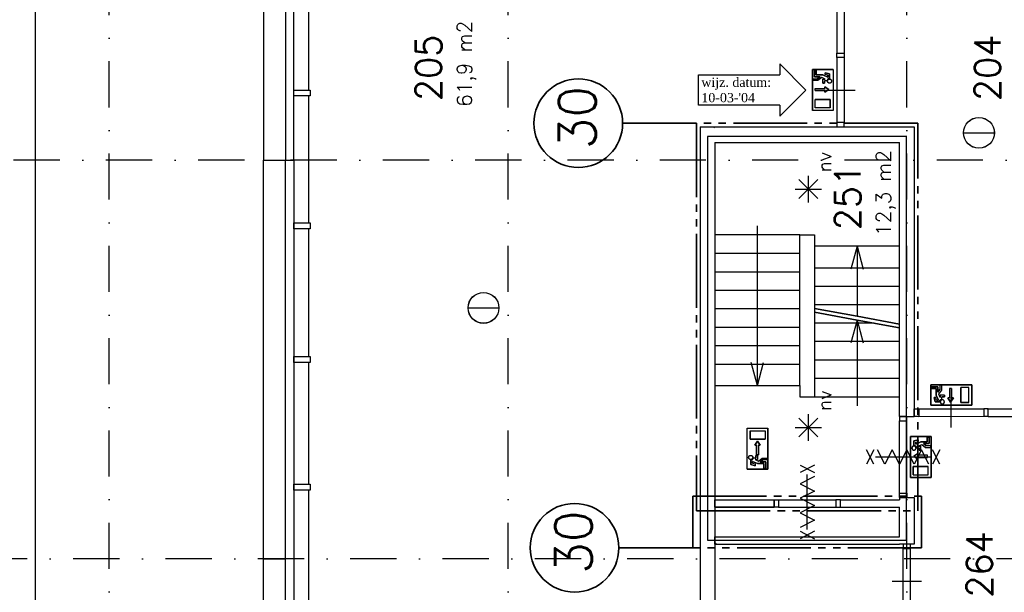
# Model space of a CAD drawing. Extents: x 36324 to 146208, y 143889 to 220609.
# Tile 4 of 21: x 44349 to 57682, y 185727 to 193483. Entities that reach past the tile are written whole.
import ezdxf
from ezdxf.enums import TextEntityAlignment as Align

# ---------------------------------------------------------------- set-up
doc = ezdxf.new("R2010")
doc.units = 0
doc.header["$LTSCALE"] = 100
doc.linetypes.add('B0302', pattern=[12.5, 6.25, -3.125, 0, -3.125])
doc.linetypes.add('B0804', pattern=[15, 10, -1, 1, -1, 1, -1])
for name, color, linetype in [('Bouwkundig', 253, 'CONTINUOUS'), ('Bouwkundig tekst', 252, 'CONTINUOUS'), ('Stramien', 252, 'B0302')]:
    doc.layers.add(name, color=color, linetype=linetype)
doc.layers.add('brandscheiding', color=40, linetype='B0804', lineweight=35)
doc.styles.add('bouwk tekst', font='romans.shx')
doc.styles.get("Standard").update_dxf_attribs({"font": 'romans.shx'})

msp = doc.modelspace()

# ---------------------------------------------------------------- linework, layer by layer
at = {"layer": 'Bouwkundig', "linetype": 'Continuous'}
for p, q in [((54644, 192886), (54644, 192736)), ((54644, 192886), (54995, 192530)), ((55363, 192808), (55085, 192808)), ((55085, 192808), (55085, 192253)), ((55136, 192798), (55113, 192798)), ((55113, 192798), (55113, 192710)), ((55136, 192734), (55136, 192798)), ((55363, 192808), (55363, 192253)), ((53539, 192736), (54644, 192736)), ((53539, 192324), (53539, 192736)), ((55090, 192683), (55151, 192683)), ((55090, 192660), (55090, 192683)), ((55113, 192710), (55187, 192710)), ((55225, 192734), (55136, 192734)), ((55187, 192710), (55151, 192683)), ((55211, 192700), (55159, 192660)), ((55258, 192678), (55211, 192700)), ((55258, 192678), (55224, 192678)), ((55224, 192623), (55224, 192678)), ((55293, 192702), (55225, 192734)), ((55317, 192747), (55256, 192762)), ((55256, 192739), (55256, 192762)), ((55293, 192729), (55256, 192739)), ((55293, 192729), (55293, 192702)), ((55317, 192686), (55317, 192747)), ((54995, 192530), (54644, 192174)), ((55159, 192660), (55090, 192660)), ((55120, 192552), (55250, 192552)), ((55224, 192623), (55247, 192623)), ((55247, 192623), (55247, 192655)), ((55281, 192655), (55247, 192655)), ((55250, 192575), (55250, 192552)), ((55305, 192538), (55250, 192575)), ((55250, 192502), (55305, 192538)), ((55120, 192525), (55250, 192525)), ((55326, 192401), (55122, 192401)), ((55122, 192290), (55122, 192401)), ((55250, 192525), (55250, 192502)), ((55326, 192290), (55326, 192401)), ((54644, 192324), (53539, 192324)), ((54644, 192324), (54644, 192174)), ((55326, 192290), (55122, 192290)), ((55363, 192253), (55085, 192253)), ((57129, 191950), (57548, 191950)), ((55029, 191008, 2600), (55029, 191370, 2600)), ((55157, 191062, 2600), (54901, 191318, 2600)), ((54901, 191062, 2600), (55155, 191316, 2600)), ((54848, 191189, 2600), (55208, 191189, 2600)), ((50420, 189579), (50839, 189579)), ((56686, 188260), (56686, 188538)), ((56686, 188538), (57241, 188538)), ((56811, 188533), (56811, 188472)), ((56834, 188533), (56811, 188533)), ((56834, 188464), (56834, 188533)), ((57241, 188260), (57241, 188538)), ((56695, 188510), (56783, 188510)), ((56695, 188487), (56695, 188510)), ((56760, 188487), (56695, 188487)), ((56760, 188398), (56760, 188487)), ((56791, 188330), (56760, 188398)), ((56783, 188510), (56783, 188436)), ((56783, 188436), (56811, 188472)), ((56794, 188412), (56834, 188464)), ((56815, 188365), (56794, 188412)), ((56815, 188365), (56815, 188399)), ((56871, 188399), (56815, 188399)), ((56871, 188399), (56871, 188376)), ((56941, 188489), (56941, 188359)), ((56969, 188489), (56969, 188359)), ((57204, 188501), (57093, 188501)), ((57093, 188297), (57093, 188501)), ((57204, 188297), (57204, 188501)), ((56755, 188367), (56731, 188367)), ((56746, 188306), (56731, 188367)), ((56807, 188306), (56746, 188306)), ((56764, 188330), (56755, 188367)), ((56764, 188330), (56791, 188330)), ((56838, 188342), (56838, 188376)), ((56871, 188376), (56838, 188376)), ((56955, 188304), (56918, 188359)), ((56918, 188359), (56941, 188359)), ((56992, 188359), (56955, 188304)), ((56969, 188359), (56992, 188359)), ((57204, 188297), (57093, 188297)), ((55029, 187778, 2600), (55029, 188140, 2600)), ((55157, 187832, 2600), (54901, 188087, 2600)), ((54901, 187832, 2600), (55155, 188086, 2600)), ((54202, 187951), (54479, 187951)), ((54202, 187396), (54202, 187951)), ((54239, 187914), (54239, 187803)), ((54239, 187914), (54442, 187914)), ((54442, 187914), (54442, 187803)), ((54479, 187396), (54479, 187951)), ((54848, 187959, 2600), (55208, 187959, 2600)), ((54239, 187803), (54442, 187803)), ((54340, 187775), (54303, 187720)), ((54377, 187720), (54340, 187775)), ((56413, 187838), (56690, 187838)), ((56459, 187778), (56519, 187793)), ((56459, 187717), (56459, 187778)), ((56482, 187760), (56519, 187769)), ((56482, 187733), (56551, 187764)), ((56482, 187760), (56482, 187733)), ((56518, 187708), (56565, 187730)), ((56519, 187769), (56519, 187793)), ((56551, 187764), (56639, 187764)), ((56565, 187730), (56616, 187690)), ((56589, 187741), (56624, 187713)), ((56663, 187741), (56589, 187741)), ((56639, 187829), (56663, 187829)), ((56639, 187764), (56639, 187829)), ((56663, 187829), (56663, 187741)), ((56690, 187838), (56690, 187283)), ((54303, 187720), (54326, 187720)), ((54326, 187590), (54326, 187720)), ((54354, 187720), (54377, 187720)), ((54354, 187590), (54354, 187720)), ((56456, 187569), (56512, 187606)), ((56495, 187685), (56528, 187685)), ((56512, 187606), (56512, 187583)), ((56518, 187708), (56552, 187708)), ((56528, 187653), (56528, 187685)), ((56552, 187653), (56528, 187653)), ((56552, 187653), (56552, 187708)), ((56616, 187690), (56686, 187690)), ((56686, 187713), (56624, 187713)), ((56686, 187690), (56686, 187713)), ((54248, 187517), (54248, 187456)), ((54271, 187474), (54271, 187501)), ((54271, 187501), (54339, 187470)), ((54271, 187474), (54308, 187465)), ((54284, 187549), (54317, 187549)), ((54307, 187526), (54354, 187504)), ((54307, 187526), (54340, 187526)), ((54308, 187465), (54308, 187441)), ((54340, 187581), (54317, 187581)), ((54317, 187581), (54317, 187549)), ((54326, 187590), (54354, 187590)), ((54339, 187470), (54428, 187470)), ((54340, 187581), (54340, 187526)), ((54354, 187504), (54405, 187544)), ((54377, 187493), (54413, 187521)), ((54451, 187493), (54377, 187493)), ((54405, 187544), (54474, 187544)), ((54474, 187521), (54413, 187521)), ((54428, 187470), (54428, 187405)), ((54451, 187405), (54451, 187493)), ((54474, 187544), (54474, 187521)), ((56512, 187532), (56456, 187569)), ((56641, 187583), (56512, 187583)), ((56512, 187555), (56512, 187532)), ((56641, 187555), (56512, 187555)), ((54202, 187396), (54479, 187396)), ((54248, 187456), (54308, 187441)), ((54428, 187405), (54451, 187405)), ((56450, 187320), (56450, 187431)), ((56450, 187431), (56653, 187431)), ((56653, 187320), (56653, 187431)), ((56413, 187283), (56690, 187283)), ((56450, 187320), (56653, 187320)), ((56263, 187010), (56263, 186980))]:
    msp.add_line(p, q, dxfattribs=at)
for points in [[(78963, 197980), (78963, 163580), (44563, 163580), (44563, 203380), (68163, 203380), (68163, 197980), (78963, 197980)], [(47649, 194894), (47649, 191580)], [(48263, 192530), (48263, 194280)], [(55413, 194260), (55413, 193030)], [(55513, 194260), (55513, 193030)], [(55413, 193030), (55513, 193030)], [(55413, 192970), (55413, 192090)], [(55513, 192970), (55513, 192090)], [(55085, 192808), (55363, 192808), (55363, 192253), (55085, 192253), (55085, 192808)], [(55113, 192798), (55136, 192798), (55136, 192734), (55225, 192734), (55293, 192702), (55293, 192729), (55256, 192739), (55256, 192762), (55317, 192747), (55317, 192686), (55311, 192686), (55308, 192685), (55306, 192685), (55303, 192684), (55299, 192682), (55297, 192681), (55295, 192679), (55293, 192677), (55291, 192676), (55288, 192673), (55286, 192670), (55285, 192667), (55283, 192664), (55282, 192660), (55281, 192657), (55280, 192655), (55247, 192655), (55247, 192623), (55224, 192623), (55224, 192678), (55258, 192678), (55211, 192700), (55159, 192660), (55090, 192660), (55090, 192683), (55151, 192683), (55187, 192710), (55113, 192710), (55113, 192798)], [(55317, 192686), (55316, 192686), (55316, 192686), (55315, 192686), (55315, 192686), (55315, 192686), (55314, 192686), (55314, 192686), (55313, 192686), (55313, 192686), (55313, 192686), (55312, 192686), (55312, 192686), (55311, 192686), (55311, 192686), (55311, 192686), (55310, 192686), (55310, 192686), (55309, 192686), (55309, 192686), (55309, 192686), (55308, 192685), (55308, 192685), (55307, 192685), (55307, 192685), (55307, 192685), (55306, 192685), (55306, 192685), (55305, 192685), (55305, 192685), (55305, 192684), (55304, 192684), (55304, 192684), (55303, 192684), (55303, 192684), (55303, 192684), (55302, 192684), (55302, 192683), (55302, 192683), (55301, 192683), (55301, 192683), (55301, 192683), (55300, 192683), (55300, 192682), (55299, 192682), (55299, 192682), (55299, 192682), (55298, 192682), (55298, 192681), (55298, 192681), (55297, 192681), (55297, 192681), (55297, 192680), (55296, 192680), (55296, 192680), (55296, 192680), (55295, 192680), (55295, 192679), (55295, 192679), (55294, 192679), (55294, 192679), (55294, 192678), (55293, 192678), (55293, 192678), (55293, 192677), (55292, 192677), (55292, 192677), (55292, 192677), (55292, 192676), (55291, 192676), (55291, 192676), (55291, 192676), (55290, 192675), (55290, 192675), (55290, 192675), (55290, 192674), (55289, 192674), (55289, 192674), (55289, 192673), (55289, 192673), (55288, 192673), (55288, 192672), (55288, 192672), (55288, 192672), (55287, 192671), (55287, 192671), (55287, 192671), (55287, 192670), (55286, 192670), (55286, 192670), (55286, 192669), (55286, 192669), (55286, 192669), (55285, 192668), (55285, 192668), (55285, 192668), (55285, 192667), (55285, 192667), (55284, 192667), (55284, 192666), (55284, 192666), (55284, 192665), (55284, 192665), (55283, 192665), (55283, 192664), (55283, 192664), (55283, 192664), (55283, 192663), (55283, 192663), (55283, 192662), (55282, 192662), (55282, 192662), (55282, 192661), (55282, 192661), (55282, 192661), (55282, 192660), (55282, 192660), (55282, 192659), (55282, 192659), (55281, 192659), (55281, 192658), (55281, 192658), (55281, 192657), (55281, 192657), (55281, 192657), (55281, 192656), (55281, 192656), (55281, 192655), (55281, 192655)], [(55321, 192678), (55325, 192677), (55330, 192674), (55334, 192672), (55337, 192669), (55340, 192666), (55342, 192662), (55344, 192656), (55344, 192649), (55343, 192642), (55342, 192638), (55341, 192636), (55339, 192634), (55337, 192631), (55334, 192628), (55330, 192626), (55326, 192624), (55320, 192623), (55316, 192623), (55312, 192623), (55307, 192624), (55303, 192626), (55299, 192629), (55295, 192633), (55293, 192636), (55291, 192641), (55289, 192645), (55289, 192652), (55290, 192658), (55291, 192662), (55293, 192665), (55296, 192669), (55299, 192672), (55303, 192675), (55306, 192676), (55311, 192677), (55313, 192678), (55318, 192678), (55321, 192678)], [(55336, 192631), (55335, 192630), (55334, 192629), (55333, 192628), (55332, 192627), (55331, 192627), (55330, 192626), (55328, 192625), (55327, 192625), (55326, 192624), (55325, 192624), (55323, 192623), (55322, 192623), (55321, 192623), (55319, 192623), (55318, 192623), (55317, 192623), (55315, 192623), (55314, 192623), (55313, 192623), (55311, 192623), (55310, 192623), (55309, 192624), (55307, 192624), (55306, 192625), (55305, 192625), (55304, 192626), (55302, 192627), (55301, 192627), (55300, 192628), (55299, 192629), (55298, 192630), (55297, 192631), (55296, 192632), (55295, 192633), (55294, 192634), (55294, 192635), (55293, 192636), (55292, 192637), (55292, 192638), (55291, 192640), (55290, 192641), (55290, 192642), (55290, 192644), (55289, 192645), (55289, 192646), (55289, 192648), (55289, 192649), (55289, 192650), (55289, 192652), (55289, 192653), (55289, 192654), (55289, 192656), (55290, 192657), (55290, 192658), (55290, 192660), (55291, 192661), (55292, 192662), (55292, 192663), (55293, 192665), (55294, 192666), (55294, 192667), (55295, 192668), (55296, 192669), (55297, 192670), (55298, 192671), (55299, 192672), (55300, 192673), (55301, 192673), (55302, 192674), (55304, 192675), (55305, 192675), (55306, 192676), (55307, 192676), (55309, 192677), (55310, 192677), (55311, 192678), (55313, 192678), (55314, 192678), (55315, 192678), (55317, 192678), (55318, 192678), (55319, 192678), (55321, 192678), (55322, 192678), (55323, 192677), (55325, 192677), (55326, 192676), (55327, 192676), (55328, 192675), (55330, 192675), (55331, 192674), (55332, 192673), (55333, 192673), (55334, 192672), (55335, 192671), (55336, 192670), (55337, 192669), (55338, 192668), (55339, 192667), (55340, 192666), (55340, 192665), (55341, 192663), (55342, 192662), (55342, 192661), (55343, 192660), (55343, 192658), (55344, 192657), (55344, 192656), (55344, 192654), (55344, 192653), (55344, 192652), (55344, 192650), (55344, 192649), (55344, 192648), (55344, 192646), (55344, 192645), (55344, 192644), (55343, 192642), (55343, 192641), (55342, 192640), (55342, 192638), (55341, 192637), (55340, 192636), (55340, 192635), (55339, 192634), (55338, 192633), (55337, 192632), (55336, 192631)], [(55120, 192525), (55120, 192552), (55250, 192552), (55250, 192575), (55305, 192538), (55250, 192502), (55250, 192525), (55120, 192525)], [(55263, 192530), (55463, 192530), (55663, 192530)], [(48263, 191580), (48263, 192450)], [(55122, 192401), (55326, 192401), (55326, 192290), (55122, 192290), (55122, 192401)], [(53563, 192030), (53563, 180330)], [(53563, 192030), (53763, 192030)], [(53763, 192020), (53752, 192030)], [(53763, 192030), (56263, 192030)], [(56263, 192030), (56463, 192030)], [(56463, 192030), (56463, 188110)], [(53763, 191820), (53763, 180540)], [(53763, 191820), (56263, 191820)], [(56263, 188110), (56263, 191820)], [(47649, 186180), (47649, 191580)], [(47649, 191580), (47949, 191580)], [(47749, 191580), (47949, 191580)], [(47949, 186180), (47949, 191580)], [(47949, 191580), (48063, 191580)], [(48063, 191580), (48063, 186180)], [(48263, 190730), (48263, 191580)], [(54338, 190570), (54338, 190690)], [(48263, 188920), (48263, 190650)], [(54338, 188530), (54338, 190570)], [(54913, 190570), (55113, 190570), (55113, 190370)], [(55688, 190413), (55605, 190103)], [(55688, 190413), (55771, 190103)], [(55688, 190413), (55688, 189465)], [(53763, 190320), (54913, 190320)], [(53763, 190069), (54913, 190069)], [(55113, 190123), (56263, 190123)], [(55113, 189873), (56263, 189873)], [(53763, 189819), (54913, 189819)], [(55113, 189623), (56263, 189623)], [(53763, 189569), (54913, 189569)], [(55918, 189373), (55113, 189373)], [(55688, 189415), (55605, 189105)], [(55688, 189415), (55688, 188253)], [(55688, 189415), (55771, 189105)], [(53763, 189319), (54913, 189319)], [(53763, 189069), (54913, 189069)], [(56263, 189123), (55113, 189123)], [(48263, 187190), (48263, 188840)], [(53763, 188819), (54913, 188819)], [(54338, 188530), (54255, 188841)], [(54338, 188530), (54421, 188841)], [(56263, 188873), (55113, 188873)], [(54913, 188530), (54913, 188530)], [(54913, 188530), (54913, 188373)], [(56263, 188623), (55113, 188623)], [(56695, 188510), (56695, 188487), (56760, 188487), (56760, 188398), (56791, 188330), (56764, 188330), (56755, 188367), (56731, 188367), (56746, 188306), (56807, 188306), (56807, 188312), (56808, 188315), (56809, 188317), (56810, 188320), (56811, 188324), (56813, 188326), (56814, 188328), (56816, 188331), (56818, 188332), (56821, 188335), (56823, 188337), (56826, 188339), (56829, 188340), (56833, 188341), (56836, 188342), (56838, 188343), (56838, 188376), (56871, 188376), (56871, 188399), (56815, 188399), (56815, 188365), (56794, 188412), (56834, 188464), (56834, 188533), (56811, 188533), (56811, 188472), (56783, 188436), (56783, 188510), (56695, 188510)], [(56969, 188489), (56941, 188489), (56941, 188359), (56918, 188359), (56955, 188304), (56992, 188359), (56969, 188359), (56969, 188489)], [(57093, 188501), (57093, 188297), (57204, 188297), (57204, 188501), (57093, 188501)], [(54913, 188373), (55113, 188373)], [(55688, 188373), (55688, 188253)], [(56807, 188306), (56807, 188307), (56807, 188307), (56807, 188308), (56807, 188308), (56807, 188309), (56807, 188309), (56807, 188309), (56807, 188310), (56807, 188310), (56807, 188311), (56807, 188311), (56807, 188311), (56807, 188312), (56807, 188312), (56807, 188313), (56807, 188313), (56808, 188313), (56808, 188314), (56808, 188314), (56808, 188315), (56808, 188315), (56808, 188315), (56808, 188316), (56808, 188316), (56808, 188317), (56808, 188317), (56809, 188317), (56809, 188318), (56809, 188318), (56809, 188318), (56809, 188319), (56809, 188319), (56809, 188320), (56809, 188320), (56810, 188320), (56810, 188321), (56810, 188321), (56810, 188321), (56810, 188322), (56810, 188322), (56811, 188323), (56811, 188323), (56811, 188323), (56811, 188324), (56811, 188324), (56812, 188324), (56812, 188325), (56812, 188325), (56812, 188325), (56812, 188326), (56813, 188326), (56813, 188326), (56813, 188327), (56813, 188327), (56814, 188327), (56814, 188328), (56814, 188328), (56814, 188328), (56815, 188329), (56815, 188329), (56815, 188329), (56815, 188330), (56816, 188330), (56816, 188330), (56816, 188331), (56816, 188331), (56817, 188331), (56817, 188332), (56817, 188332), (56818, 188332), (56818, 188332), (56818, 188333), (56818, 188333), (56819, 188333), (56819, 188334), (56819, 188334), (56820, 188334), (56820, 188334), (56820, 188335), (56821, 188335), (56821, 188335), (56821, 188335), (56822, 188336), (56822, 188336), (56822, 188336), (56823, 188336), (56823, 188336), (56823, 188337), (56824, 188337), (56824, 188337), (56824, 188337), (56825, 188338), (56825, 188338), (56825, 188338), (56826, 188338), (56826, 188338), (56826, 188339), (56827, 188339), (56827, 188339), (56827, 188339), (56828, 188339), (56828, 188339), (56829, 188340), (56829, 188340), (56829, 188340), (56830, 188340), (56830, 188340), (56830, 188340), (56831, 188341), (56831, 188341), (56832, 188341), (56832, 188341), (56832, 188341), (56833, 188341), (56833, 188341), (56834, 188341), (56834, 188341), (56834, 188342), (56835, 188342), (56835, 188342), (56836, 188342), (56836, 188342), (56836, 188342), (56837, 188342), (56837, 188342), (56838, 188342), (56838, 188342), (56838, 188342)], [(56863, 188287), (56864, 188288), (56864, 188289), (56865, 188290), (56866, 188291), (56867, 188292), (56867, 188293), (56868, 188295), (56869, 188296), (56869, 188297), (56870, 188298), (56870, 188300), (56870, 188301), (56870, 188302), (56871, 188304), (56871, 188305), (56871, 188306), (56871, 188308), (56871, 188309), (56870, 188311), (56870, 188312), (56870, 188313), (56870, 188315), (56869, 188316), (56869, 188317), (56868, 188318), (56867, 188320), (56867, 188321), (56866, 188322), (56865, 188323), (56864, 188324), (56864, 188325), (56863, 188326), (56862, 188327), (56861, 188328), (56860, 188329), (56858, 188330), (56857, 188330), (56856, 188331), (56855, 188332), (56854, 188332), (56852, 188333), (56851, 188333), (56850, 188333), (56848, 188334), (56847, 188334), (56846, 188334), (56844, 188334), (56843, 188334), (56842, 188334), (56840, 188334), (56839, 188334), (56838, 188334), (56836, 188333), (56835, 188333), (56834, 188333), (56832, 188332), (56831, 188332), (56830, 188331), (56829, 188330), (56828, 188330), (56826, 188329), (56825, 188328), (56824, 188327), (56823, 188326), (56822, 188325), (56822, 188324), (56821, 188323), (56820, 188322), (56819, 188321), (56819, 188320), (56818, 188318), (56817, 188317), (56817, 188316), (56816, 188315), (56816, 188313), (56816, 188312), (56816, 188311), (56815, 188309), (56815, 188308), (56815, 188306), (56815, 188305), (56815, 188304), (56816, 188302), (56816, 188301), (56816, 188300), (56816, 188298), (56817, 188297), (56817, 188296), (56818, 188295), (56819, 188293), (56819, 188292), (56820, 188291), (56821, 188290), (56822, 188289), (56822, 188288), (56823, 188287), (56824, 188286), (56825, 188285), (56826, 188284), (56828, 188283), (56829, 188283), (56830, 188282), (56831, 188281), (56832, 188281), (56834, 188280), (56835, 188280), (56836, 188280), (56838, 188279), (56839, 188279), (56840, 188279), (56842, 188279), (56843, 188279), (56844, 188279), (56846, 188279), (56847, 188279), (56848, 188279), (56850, 188280), (56851, 188280), (56852, 188280), (56854, 188281), (56855, 188281), (56856, 188282), (56857, 188283), (56858, 188283), (56860, 188284), (56861, 188285), (56862, 188286), (56863, 188287)], [(56816, 188302), (56817, 188298), (56819, 188293), (56822, 188289), (56824, 188286), (56828, 188283), (56832, 188281), (56837, 188279), (56845, 188279), (56851, 188280), (56855, 188281), (56857, 188283), (56860, 188284), (56862, 188286), (56865, 188290), (56867, 188293), (56869, 188297), (56871, 188303), (56871, 188307), (56870, 188311), (56869, 188317), (56867, 188320), (56864, 188324), (56860, 188329), (56857, 188330), (56853, 188333), (56848, 188334), (56842, 188334), (56836, 188333), (56831, 188332), (56828, 188330), (56825, 188327), (56822, 188324), (56819, 188320), (56817, 188317), (56816, 188313), (56815, 188310), (56815, 188305), (56816, 188302)], [(56963, 187960), (56963, 188160), (56963, 188360)], [(56523, 188210), (57403, 188210)], [(57448, 188210), (58138, 188210)], [(56263, 188110), (56463, 188110)], [(56263, 187070), (56263, 188051)], [(56363, 187070), (56363, 188051)], [(56523, 188110), (57403, 188111)], [(57463, 188110), (58122, 188110)], [(54479, 187396), (54202, 187396), (54202, 187951), (54479, 187951), (54479, 187396)], [(54442, 187803), (54239, 187803), (54239, 187914), (54442, 187914), (54442, 187803)], [(54354, 187590), (54326, 187590), (54326, 187720), (54303, 187720), (54340, 187775), (54377, 187720), (54354, 187720), (54354, 187590)], [(56663, 187829), (56639, 187829), (56639, 187764), (56551, 187764), (56482, 187733), (56482, 187760), (56519, 187769), (56519, 187793), (56459, 187778), (56459, 187717), (56465, 187716), (56467, 187716), (56470, 187715), (56473, 187714), (56476, 187712), (56479, 187711), (56481, 187709), (56483, 187708), (56485, 187706), (56487, 187703), (56489, 187700), (56491, 187697), (56493, 187694), (56494, 187690), (56495, 187687), (56495, 187685), (56528, 187685), (56528, 187653), (56552, 187653), (56552, 187708), (56518, 187708), (56565, 187730), (56616, 187690), (56686, 187690), (56686, 187713), (56624, 187713), (56589, 187741), (56663, 187741), (56663, 187829)], [(55915, 187464), (55815, 187657)], [(55915, 187657), (55815, 187464)], [(56659, 187464), (56560, 187657), (56461, 187464), (56362, 187657), (56263, 187464), (56164, 187657), (56065, 187464), (55966, 187657)], [(56455, 187708), (56450, 187707), (56445, 187705), (56441, 187702), (56439, 187700), (56436, 187696), (56434, 187692), (56432, 187686), (56431, 187679), (56432, 187673), (56434, 187669), (56435, 187667), (56437, 187664), (56439, 187662), (56442, 187659), (56446, 187656), (56450, 187654), (56456, 187653), (56460, 187653), (56464, 187653), (56469, 187655), (56473, 187656), (56477, 187659), (56481, 187664), (56483, 187667), (56485, 187671), (56486, 187675), (56487, 187682), (56486, 187688), (56484, 187692), (56482, 187696), (56480, 187699), (56477, 187702), (56473, 187705), (56469, 187706), (56465, 187708), (56462, 187708), (56458, 187708), (56455, 187708)], [(56439, 187661), (56440, 187660), (56441, 187659), (56443, 187658), (56444, 187658), (56445, 187657), (56446, 187656), (56447, 187656), (56448, 187655), (56450, 187654), (56451, 187654), (56452, 187654), (56454, 187653), (56455, 187653), (56456, 187653), (56458, 187653), (56459, 187653), (56460, 187653), (56462, 187653), (56463, 187653), (56465, 187653), (56466, 187654), (56467, 187654), (56468, 187654), (56470, 187655), (56471, 187656), (56472, 187656), (56473, 187657), (56474, 187658), (56476, 187658), (56477, 187659), (56478, 187660), (56479, 187661), (56480, 187662), (56481, 187663), (56481, 187664), (56482, 187665), (56483, 187666), (56484, 187668), (56484, 187669), (56485, 187670), (56485, 187671), (56486, 187673), (56486, 187674), (56486, 187675), (56487, 187677), (56487, 187678), (56487, 187679), (56487, 187681), (56487, 187682), (56487, 187683), (56487, 187685), (56486, 187686), (56486, 187687), (56486, 187689), (56485, 187690), (56485, 187691), (56484, 187692), (56484, 187694), (56483, 187695), (56482, 187696), (56481, 187697), (56481, 187698), (56480, 187699), (56479, 187700), (56478, 187701), (56477, 187702), (56476, 187703), (56474, 187704), (56473, 187704), (56472, 187705), (56471, 187706), (56470, 187706), (56468, 187707), (56467, 187707), (56466, 187708), (56465, 187708), (56463, 187708), (56462, 187708), (56460, 187708), (56459, 187708), (56458, 187708), (56456, 187708), (56455, 187708), (56454, 187708), (56452, 187708), (56451, 187707), (56450, 187707), (56448, 187706), (56447, 187706), (56446, 187705), (56445, 187704), (56444, 187704), (56443, 187703), (56441, 187702), (56440, 187701), (56439, 187700), (56439, 187699), (56438, 187698), (56437, 187697), (56436, 187696), (56435, 187695), (56435, 187694), (56434, 187692), (56433, 187691), (56433, 187690), (56433, 187689), (56432, 187687), (56432, 187686), (56432, 187685), (56431, 187683), (56431, 187682), (56431, 187681), (56431, 187679), (56431, 187678), (56432, 187677), (56432, 187675), (56432, 187674), (56433, 187673), (56433, 187671), (56433, 187670), (56434, 187669), (56435, 187668), (56435, 187666), (56436, 187665), (56437, 187664), (56438, 187663), (56439, 187662), (56439, 187661)], [(56641, 187555), (56641, 187583), (56512, 187583), (56512, 187606), (56456, 187569), (56512, 187532), (56512, 187555), (56641, 187555)], [(56459, 187717), (56459, 187717), (56460, 187717), (56460, 187717), (56461, 187717), (56461, 187717), (56462, 187717), (56462, 187717), (56462, 187717), (56463, 187717), (56463, 187716), (56464, 187716), (56464, 187716), (56464, 187716), (56465, 187716), (56465, 187716), (56466, 187716), (56466, 187716), (56466, 187716), (56467, 187716), (56467, 187716), (56468, 187716), (56468, 187716), (56468, 187716), (56469, 187715), (56469, 187715), (56470, 187715), (56470, 187715), (56470, 187715), (56471, 187715), (56471, 187715), (56471, 187715), (56472, 187714), (56472, 187714), (56473, 187714), (56473, 187714), (56473, 187714), (56474, 187714), (56474, 187713), (56474, 187713), (56475, 187713), (56475, 187713), (56476, 187713), (56476, 187713), (56476, 187712), (56477, 187712), (56477, 187712), (56477, 187712), (56478, 187712), (56478, 187711), (56478, 187711), (56479, 187711), (56479, 187711), (56479, 187710), (56480, 187710), (56480, 187710), (56480, 187710), (56481, 187710), (56481, 187709), (56481, 187709), (56482, 187709), (56482, 187709), (56482, 187708), (56483, 187708), (56483, 187708), (56483, 187707), (56484, 187707), (56484, 187707), (56484, 187707), (56484, 187706), (56485, 187706), (56485, 187706), (56485, 187705), (56486, 187705), (56486, 187705), (56486, 187705), (56486, 187704), (56487, 187704), (56487, 187704), (56487, 187703), (56487, 187703), (56488, 187703), (56488, 187702), (56488, 187702), (56488, 187702), (56489, 187701), (56489, 187701), (56489, 187701), (56489, 187700), (56490, 187700), (56490, 187700), (56490, 187699), (56490, 187699), (56490, 187699), (56491, 187698), (56491, 187698), (56491, 187698), (56491, 187697), (56491, 187697), (56492, 187696), (56492, 187696), (56492, 187696), (56492, 187695), (56492, 187695), (56492, 187695), (56493, 187694), (56493, 187694), (56493, 187693), (56493, 187693), (56493, 187693), (56493, 187692), (56493, 187692), (56493, 187692), (56494, 187691), (56494, 187691), (56494, 187690), (56494, 187690), (56494, 187690), (56494, 187689), (56494, 187689), (56494, 187688), (56494, 187688), (56495, 187688), (56495, 187687), (56495, 187687), (56495, 187686), (56495, 187686), (56495, 187686), (56495, 187685)], [(56810, 187464), (56710, 187657)], [(56810, 187657), (56710, 187464)], [(54244, 187526), (54239, 187527), (54234, 187529), (54230, 187532), (54228, 187534), (54225, 187538), (54222, 187542), (54221, 187548), (54220, 187555), (54221, 187561), (54223, 187565), (54224, 187568), (54226, 187570), (54227, 187572), (54231, 187575), (54234, 187578), (54239, 187580), (54244, 187581), (54249, 187581), (54252, 187581), (54258, 187579), (54261, 187578), (54266, 187575), (54270, 187570), (54272, 187568), (54274, 187563), (54275, 187559), (54275, 187552), (54275, 187546), (54273, 187542), (54271, 187538), (54269, 187535), (54265, 187532), (54261, 187529), (54258, 187528), (54254, 187526), (54251, 187526), (54246, 187526), (54244, 187526)], [(54228, 187573), (54229, 187574), (54230, 187575), (54231, 187576), (54232, 187577), (54234, 187577), (54235, 187578), (54236, 187579), (54237, 187579), (54238, 187580), (54240, 187580), (54241, 187580), (54242, 187581), (54244, 187581), (54245, 187581), (54246, 187581), (54248, 187581), (54249, 187581), (54251, 187581), (54252, 187581), (54253, 187581), (54255, 187580), (54256, 187580), (54257, 187580), (54258, 187579), (54260, 187579), (54261, 187578), (54262, 187577), (54263, 187577), (54264, 187576), (54265, 187575), (54266, 187574), (54267, 187573), (54268, 187572), (54269, 187571), (54270, 187570), (54271, 187569), (54272, 187568), (54272, 187567), (54273, 187565), (54273, 187564), (54274, 187563), (54274, 187562), (54275, 187560), (54275, 187559), (54275, 187558), (54275, 187556), (54275, 187555), (54276, 187553), (54275, 187552), (54275, 187551), (54275, 187549), (54275, 187548), (54275, 187547), (54274, 187545), (54274, 187544), (54273, 187543), (54273, 187542), (54272, 187540), (54272, 187539), (54271, 187538), (54270, 187537), (54269, 187536), (54268, 187535), (54267, 187534), (54266, 187533), (54265, 187532), (54264, 187531), (54263, 187530), (54262, 187530), (54261, 187529), (54260, 187528), (54258, 187528), (54257, 187527), (54256, 187527), (54255, 187527), (54253, 187526), (54252, 187526), (54251, 187526), (54249, 187526), (54248, 187526), (54246, 187526), (54245, 187526), (54244, 187526), (54242, 187526), (54241, 187527), (54240, 187527), (54238, 187527), (54237, 187528), (54236, 187528), (54235, 187529), (54234, 187530), (54232, 187530), (54231, 187531), (54230, 187532), (54229, 187533), (54228, 187534), (54227, 187535), (54226, 187536), (54226, 187537), (54225, 187538), (54224, 187539), (54223, 187540), (54223, 187542), (54222, 187543), (54222, 187544), (54221, 187545), (54221, 187547), (54221, 187548), (54220, 187549), (54220, 187551), (54220, 187552), (54220, 187553), (54220, 187555), (54220, 187556), (54220, 187558), (54221, 187559), (54221, 187560), (54221, 187562), (54222, 187563), (54222, 187564), (54223, 187565), (54223, 187567), (54224, 187568), (54225, 187569), (54226, 187570), (54226, 187571), (54227, 187572), (54228, 187573)], [(54451, 187405), (54428, 187405), (54428, 187470), (54339, 187470), (54271, 187501), (54271, 187474), (54308, 187465), (54308, 187441), (54248, 187456), (54248, 187517), (54254, 187518), (54256, 187518), (54259, 187519), (54261, 187520), (54265, 187522), (54268, 187523), (54269, 187525), (54272, 187526), (54274, 187528), (54276, 187531), (54278, 187534), (54280, 187537), (54281, 187540), (54283, 187544), (54283, 187547), (54284, 187549), (54317, 187549), (54317, 187581), (54340, 187581), (54340, 187526), (54307, 187526), (54354, 187504), (54405, 187544), (54474, 187544), (54474, 187521), (54413, 187521), (54377, 187493), (54451, 187493), (54451, 187405)], [(54248, 187517), (54248, 187517), (54249, 187517), (54249, 187517), (54249, 187517), (54250, 187517), (54250, 187517), (54251, 187517), (54251, 187517), (54251, 187518), (54252, 187518), (54252, 187518), (54253, 187518), (54253, 187518), (54253, 187518), (54254, 187518), (54254, 187518), (54255, 187518), (54255, 187518), (54255, 187518), (54256, 187518), (54256, 187518), (54257, 187518), (54257, 187519), (54257, 187519), (54258, 187519), (54258, 187519), (54259, 187519), (54259, 187519), (54259, 187519), (54260, 187519), (54260, 187520), (54261, 187520), (54261, 187520), (54261, 187520), (54262, 187520), (54262, 187520), (54262, 187520), (54263, 187521), (54263, 187521), (54264, 187521), (54264, 187521), (54264, 187521), (54265, 187522), (54265, 187522), (54265, 187522), (54266, 187522), (54266, 187522), (54266, 187523), (54267, 187523), (54267, 187523), (54267, 187523), (54268, 187523), (54268, 187524), (54268, 187524), (54269, 187524), (54269, 187524), (54269, 187525), (54270, 187525), (54270, 187525), (54270, 187525), (54271, 187526), (54271, 187526), (54271, 187526), (54272, 187526), (54272, 187527), (54272, 187527), (54273, 187527), (54273, 187527), (54273, 187528), (54273, 187528), (54274, 187528), (54274, 187529), (54274, 187529), (54275, 187529), (54275, 187529), (54275, 187530), (54275, 187530), (54276, 187530), (54276, 187531), (54276, 187531), (54276, 187531), (54277, 187532), (54277, 187532), (54277, 187532), (54277, 187533), (54278, 187533), (54278, 187533), (54278, 187534), (54278, 187534), (54278, 187534), (54279, 187535), (54279, 187535), (54279, 187535), (54279, 187536), (54279, 187536), (54280, 187536), (54280, 187537), (54280, 187537), (54280, 187538), (54280, 187538), (54281, 187538), (54281, 187539), (54281, 187539), (54281, 187539), (54281, 187540), (54281, 187540), (54282, 187541), (54282, 187541), (54282, 187541), (54282, 187542), (54282, 187542), (54282, 187542), (54282, 187543), (54282, 187543), (54283, 187544), (54283, 187544), (54283, 187544), (54283, 187545), (54283, 187545), (54283, 187546), (54283, 187546), (54283, 187546), (54283, 187547), (54283, 187547), (54283, 187548), (54283, 187548), (54284, 187548), (54284, 187549)], [(55940, 187560), (56685, 187560)], [(56113, 187560), (56313, 187560), (56513, 187560)], [(54917, 187448), (55110, 187348)], [(55110, 187448), (54917, 187348)], [(56653, 187431), (56450, 187431), (56450, 187320), (56653, 187320), (56653, 187431)], [(55110, 187297), (54917, 187198), (55110, 187099), (54917, 187000), (55110, 186901), (54917, 186802), (55110, 186703), (54917, 186604)], [(55014, 186578), (55014, 187323)], [(48263, 186180), (48263, 187110)], [(55014, 186750), (55014, 186950), (55014, 187150)], [(55014, 186730), (55014, 186930), (55014, 187130)], [(53763, 186880), (53763, 186980)], [(53763, 186980), (54564, 186980)], [(54564, 186980), (54564, 186880)], [(54624, 186980), (55403, 186980)], [(55463, 186980), (56263, 186980)], [(55463, 186880), (55463, 186980)], [(56263, 187010), (56463, 187010)], [(56463, 187010), (56463, 186380)], [(54564, 186880), (53763, 186880)], [(53763, 186880), (54564, 186880)], [(54624, 186880), (55403, 186881)], [(55463, 186880), (56263, 186880)], [(56263, 186480), (56263, 186880)], [(54917, 186553), (55110, 186453)], [(55110, 186553), (54917, 186453)], [(53763, 186480), (56263, 186480)], [(53763, 186380), (53763, 186480)], [(53785, 186380), (53763, 186403)], [(53763, 186380), (56263, 186380)], [(56463, 186380), (56263, 186380)], [(56313, 185440), (56313, 186321)], [(56413, 185440), (56413, 186321)], [(47649, 180780), (47649, 186180)], [(47649, 186180), (47949, 186180)], [(47949, 180780), (47949, 186180)], [(48063, 186180), (47949, 186180)], [(48063, 186180), (48063, 180780)], [(48263, 185330), (48263, 186180)], [(56163, 185880), (56363, 185880), (56563, 185880)]]:
    msp.add_lwpolyline(points, dxfattribs=at)
for points in [[(47949, 194594), (47949, 191580), (48063, 191580), (48063, 194480)], [(55513, 193030), (55513, 192970), (55413, 192970), (55413, 193030)], [(55317, 192686), (55310, 192686), (55300, 192682), (55294, 192679), (55291, 192675), (55286, 192669), (55283, 192663), (55281, 192658), (55280, 192655), (55247, 192655), (55247, 192623), (55224, 192623), (55224, 192678), (55258, 192678), (55211, 192700), (55159, 192660), (55090, 192660), (55090, 192683), (55151, 192683), (55187, 192710), (55113, 192710), (55113, 192798), (55136, 192798), (55136, 192734), (55225, 192734), (55293, 192702), (55293, 192729), (55256, 192739), (55256, 192762), (55317, 192747)], [(48063, 192450), (48063, 192530), (48283, 192530), (48283, 192450)], [(55513, 192030), (55513, 192090), (55413, 192090), (55413, 192030)], [(56364, 191902), (53662, 191902), (53662, 186432), (56356, 186432), (56356, 191902)], [(48063, 190650), (48063, 190730), (48283, 190730), (48283, 190650)], [(54913, 190570), (53763, 190570), (53763, 188530), (54913, 188530)], [(55113, 188373), (56263, 188373), (56263, 190413), (55113, 190413)], [(48063, 188840), (48063, 188920), (48283, 188920), (48283, 188840)], [(56807, 188306), (56808, 188313), (56811, 188323), (56814, 188329), (56818, 188333), (56824, 188337), (56830, 188340), (56835, 188342), (56838, 188343), (56838, 188376), (56871, 188376), (56871, 188399), (56815, 188399), (56815, 188365), (56794, 188412), (56834, 188464), (56834, 188533), (56811, 188533), (56811, 188472), (56783, 188436), (56783, 188510), (56695, 188510), (56695, 188487), (56760, 188487), (56760, 188398), (56791, 188330), (56764, 188330), (56755, 188367), (56731, 188367), (56746, 188306)], [(56463, 188210), (56523, 188210), (56523, 188110), (56463, 188110)], [(57463, 188210), (57403, 188210), (57403, 188111), (57463, 188111)], [(56263, 188110), (56263, 188051), (56363, 188051), (56363, 188110)], [(56459, 187717), (56466, 187716), (56476, 187713), (56481, 187709), (56485, 187706), (56490, 187700), (56493, 187693), (56494, 187688), (56495, 187685), (56528, 187685), (56528, 187653), (56552, 187653), (56552, 187708), (56518, 187708), (56565, 187730), (56616, 187690), (56686, 187690), (56686, 187713), (56624, 187713), (56589, 187741), (56663, 187741), (56663, 187829), (56639, 187829), (56639, 187764), (56551, 187764), (56482, 187733), (56482, 187760), (56519, 187769), (56519, 187793), (56459, 187778)], [(54248, 187517), (54254, 187518), (54264, 187521), (54270, 187525), (54274, 187528), (54279, 187535), (54282, 187541), (54283, 187546), (54284, 187549), (54317, 187549), (54317, 187581), (54340, 187581), (54340, 187526), (54307, 187526), (54354, 187504), (54405, 187544), (54474, 187544), (54474, 187521), (54413, 187521), (54377, 187493), (54451, 187493), (54451, 187405), (54428, 187405), (54428, 187470), (54339, 187470), (54271, 187501), (54271, 187474), (54308, 187465), (54308, 187441), (54248, 187456)], [(48063, 187110), (48063, 187190), (48283, 187190), (48283, 187110)], [(56263, 187010), (56263, 187070), (56363, 187070), (56363, 187010)], [(54564, 186980), (54624, 186980), (54624, 186880), (54564, 186880)], [(55463, 186980), (55403, 186980), (55403, 186881), (55463, 186881)], [(56313, 186380), (56313, 186321), (56413, 186321), (56413, 186380)]]:
    msp.add_lwpolyline(points, close=True, dxfattribs=at)
for centre, radius in [((57339, 191950), 209), ((57339, 191950), 208), ((50630, 189579), 209), ((50630, 189579), 208)]:
    msp.add_circle(centre, radius, dxfattribs=at)
at = {"layer": 'brandscheiding'}
for p, q in [((53513, 192080), (52513, 192080)), ((56686, 188260), (57241, 188260)), ((56413, 187838), (56413, 187283)), ((53463, 186330), (52463, 186330))]:
    msp.add_line(p, q, dxfattribs=at)
for points in [[(53513, 192080), (53513, 186830), (56513, 186830), (56513, 192080), (53513, 192080)], [(55113, 189570), (55688, 189465), (56263, 189361)], [(55113, 189520), (55688, 189415), (56263, 189311)], [(56686, 188538), (56686, 188260), (57241, 188260), (57241, 188538), (56686, 188538)], [(56690, 187838), (56413, 187838), (56413, 187283), (56690, 187283), (56690, 187838)], [(56563, 187030), (56563, 186330), (53463, 186330), (53463, 187030), (56563, 187030)]]:
    msp.add_lwpolyline(points, dxfattribs=at)
at = {"layer": 'brandscheiding', "linetype": 'Continuous'}
for centre in [(51913, 192080), (51863, 186330)]:
    msp.add_circle(centre, 600, dxfattribs=at)
at = {"layer": 'Stramien'}
for p, q in [((45563, 153542), (45563, 205239)), ((50963, 153542), (50963, 205239)), ((56363, 153542), (56363, 205239)), ((133649, 191580), (36324, 191580)), ((145708, 186180), (36324, 186180))]:
    msp.add_line(p, q, dxfattribs=at)

# ---------------------------------------------------------------- texts
at = {"layer": 'Bouwkundig tekst', "linetype": 'Continuous'}
for s, p in [('205', (50061, 192380)), ('204', (57630, 192380)), ('251', (55737, 190630)), ('264', (57522, 185654))]:
    msp.add_text(s, height=350, rotation=90, dxfattribs=at).set_placement(p)
for p in [(55245, 191555, 2600), (55245, 188324, 2600)]:
    msp.add_text('nv', height=185.9, rotation=90, dxfattribs=at).set_placement(p, align=Align.MIDDLE)
at = {"layer": 'Bouwkundig tekst', "linetype": 'Continuous', "char_height": 200, "width": 1805, "attachment_point": 1, "rotation": 90, "style": 'bouwk tekst'}
for s, insert in [('61,9 m2', (50271, 192302)), ('12,3 m2', (55947, 190552))]:
    msp.add_mtext(s, dxfattribs=dict(at, insert=insert))
at = {"layer": 'Bouwkundig tekst', "linetype": 'Continuous', "insert": (53580, 192698), "char_height": 125, "width": 1017, "attachment_point": 1, "style": 'bouwk tekst'}
msp.add_mtext("{\\fTimes New Roman|b0|i0|c0|p18;wijz. datum:\\P10-03-'04}", dxfattribs=at)
at = {"layer": 'brandscheiding', "linetype": 'Continuous'}
for p in [(52149, 191728), (52099, 185978)]:
    msp.add_text('30', height=500, rotation=90, dxfattribs=at).set_placement(p)

doc.saveas('drawing.dxf')
